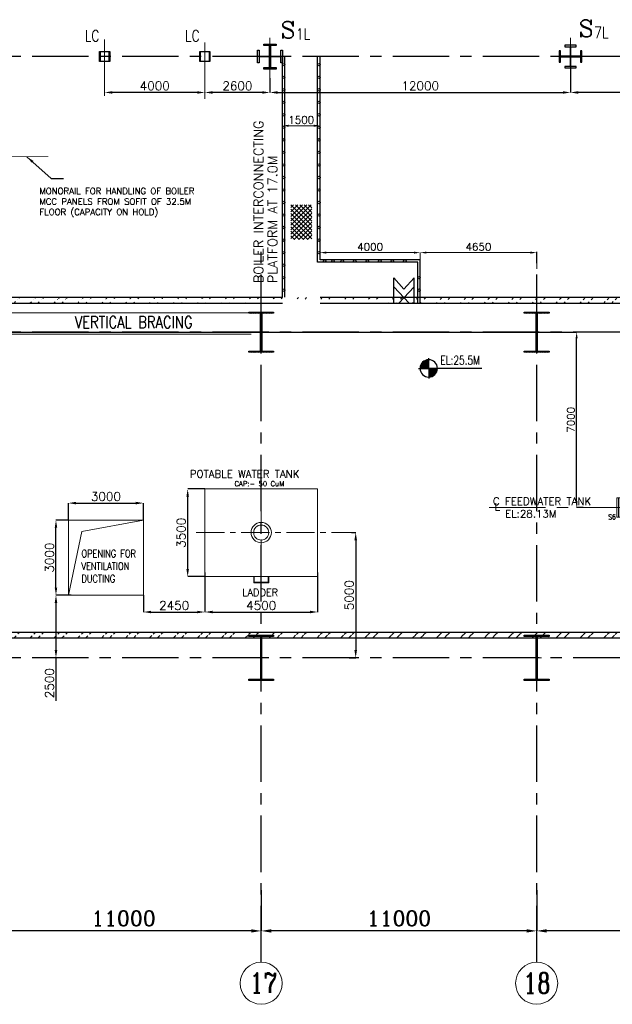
# Model space of a CAD drawing. Header units: inches. Extents: x 0 to 1544102, y -487208 to 23144100.
# Tile 54 of 256: x 196453 to 220115, y -206411 to -167109. Entities that reach past the tile are written whole.
import ezdxf

# ---------------------------------------------------------------- set-up
doc = ezdxf.new("R2010")
doc.units = ezdxf.units.IN
doc.header["$LTSCALE"] = 1800
doc.header["$MEASUREMENT"] = 0
for name, pattern in [('CENTER', [2, 1.25, -0.25, 0.25, -0.25]), ('DASHED', [0.75, 0.5, -0.25]), ('HIDDEN', [0.375, 0.25, -0.125]), ('HIDDEN2', [0.1875, 0.125, -0.0625])]:
    doc.linetypes.add(name, pattern=pattern)
doc.layers.get('0').update_dxf_attribs({"color": 253, "lineweight": 9})
for name, color, linetype in [('1_01_STEEL_TIER1', 7, 'Continuous'), ('BRACING', 1, 'HIDDEN'), ('COL', 1, 'Continuous'), ('GRID', 251, 'CENTER'), ('STEEL', 231, 'Continuous'), ('TEXT', 3, 'Continuous'), ('WALL', 6, 'Continuous')]:
    doc.layers.add(name, color=color, linetype=linetype)
for name, color, linetype, lineweight in [('CEN', 2, 'CENTER', 15), ('DIM', 4, 'Continuous', 18), ('EQUIP', 8, 'HIDDEN', 9)]:
    doc.layers.add(name, color=color, linetype=linetype, lineweight=lineweight)
doc.styles.add('C4', font='COMPLEX', dxfattribs={"width": 0.75, "height": 625})
doc.styles.add('COMPLEX', font='complex')
doc.styles.add('ROMANC', font='ROMANC.SHX')
doc.styles.add('ROMANS', font='romans.shx')
doc.styles.add('S3', font='simplex.shx', dxfattribs={"width": 0.75, "height": 320})
doc.styles.add('SIMPLEX', font='SIMPLEX.SHX')
doc.styles.get("Standard").update_dxf_attribs({"font": 'arial.ttf'})
doc.dimstyles.new('K2', dxfattribs={"dimtxt": 600, "dimasz": 400, "dimexe": 200, "dimexo": 200, "dimgap": 200, "dimtad": 1, "dimdec": 0, "dimzin": 0, "dimdsep": 46, "dimtxsty": 'ROMANC', "dimcen": 0.09, "dimclrd": 256, "dimclrt": 4, "dimadec": 0, "dimazin": 0, "dimtfac": 1, "dimtdec": 0, "dimtofl": 0, "dimtmove": 1, "dimatfit": 3, "dimfxl": 0.18, "dimtolj": 1, "dimtzin": 0, "dimarcsym": 0})
doc.dimstyles.new('STANDARD1', dxfattribs={"dimtxt": 300, "dimasz": 250, "dimexe": 0, "dimexo": 0, "dimgap": 80, "dimtad": 1, "dimdec": 0, "dimzin": 0, "dimdsep": 46, "dimtxsty": 'ROMANS', "dimcen": 0, "dimclrd": 4, "dimclre": 4, "dimclrt": 7, "dimadec": 0, "dimazin": 0, "dimtfac": 0.09, "dimtdec": 0, "dimtix": 1, "dimtofl": 0, "dimtmove": 0, "dimatfit": 3, "dimfxl": 1, "dimtolj": 1, "dimtzin": 0, "dimarcsym": 0})
doc.dimstyles.new('USER175', dxfattribs={"dimscale": 175, "dimtxt": 2, "dimasz": 1.75, "dimexe": 0, "dimexo": 0, "dimgap": 0.5, "dimtad": 1, "dimdec": 0, "dimzin": 0, "dimdsep": 46, "dimtxsty": 'ROMANS', "dimcen": 0, "dimclrd": 4, "dimclre": 4, "dimclrt": 4, "dimadec": 0, "dimazin": 0, "dimtfac": 0.09, "dimtdec": 0, "dimtix": 1, "dimtofl": 0, "dimtmove": 0, "dimatfit": 3, "dimfxl": 1, "dimtolj": 1, "dimtzin": 0, "dimarcsym": 0})
pattern_1 = [(45, (-320647.8, -240592.44), (-477.2971, 477.2971), []), (45, (-320329.6, -240592.44), (-477.2971, 477.2971), [])]

# ---------------------------------------------------------------- blocks, each defined once
blk = doc.blocks.new('*D259')
at = {"layer": 'DIM', "color": 0, "lineweight": -2, "transparency": 16777216}
for p, q in [((217096, -201856), (217096, -203481)), ((228096, -203000), (228096, -203481))]:
    blk.add_line(p, q, dxfattribs=at)
at = {"layer": 'DIM', "lineweight": -2, "transparency": 16777216}
blk.add_line((227696, -203481), (217496, -203481), dxfattribs=at)
at = {"layer": 'DIM', "transparency": 16777216}
for points in [[(217496, -203415), (217496, -203548), (217096, -203481)], [(227696, -203415), (227696, -203548), (228096, -203481)]]:
    blk.add_solid(points, dxfattribs=at)
at = {"layer": 'DIM', "color": 4, "transparency": 16777216, "insert": (222596, -202981), "char_height": 600, "attachment_point": 5, "style": 'ROMANC'}
blk.add_mtext('\\A1;11000', dxfattribs=at)
blk = doc.blocks.new('*D260')
at = {"layer": 'DIM', "color": 0, "lineweight": -2, "transparency": 16777216}
for p, q in [((206096, -201856), (206096, -203481)), ((217096, -203000), (217096, -203481))]:
    blk.add_line(p, q, dxfattribs=at)
at = {"layer": 'DIM', "lineweight": -2, "transparency": 16777216}
blk.add_line((216696, -203481), (206496, -203481), dxfattribs=at)
at = {"layer": 'DIM', "transparency": 16777216}
for points in [[(206496, -203415), (206496, -203548), (206096, -203481)], [(216696, -203415), (216696, -203548), (217096, -203481)]]:
    blk.add_solid(points, dxfattribs=at)
at = {"layer": 'DIM', "color": 4, "transparency": 16777216, "insert": (211596, -202981), "char_height": 600, "attachment_point": 5, "style": 'ROMANC'}
blk.add_mtext('\\A1;11000', dxfattribs=at)
blk = doc.blocks.new('*D266')
at = {"layer": 'DIM', "color": 0, "lineweight": -2, "transparency": 16777216}
for p, q in [((195096, -201856), (195096, -203481)), ((206096, -203000), (206096, -203481))]:
    blk.add_line(p, q, dxfattribs=at)
at = {"layer": 'DIM', "lineweight": -2, "transparency": 16777216}
blk.add_line((205696, -203481), (195496, -203481), dxfattribs=at)
at = {"layer": 'DIM', "transparency": 16777216}
for points in [[(195496, -203415), (195496, -203548), (195096, -203481)], [(205696, -203415), (205696, -203548), (206096, -203481)]]:
    blk.add_solid(points, dxfattribs=at)
at = {"layer": 'DIM', "color": 4, "transparency": 16777216, "insert": (200596, -202981), "char_height": 600, "attachment_point": 5, "style": 'ROMANC'}
blk.add_mtext('\\A1;11000', dxfattribs=at)
blk = doc.blocks.new('C-ROW COLUMN')
at = {"layer": 'COL'}
h = blk.add_hatch(dxfattribs=at)
h.set_pattern_fill('ANSI31', color=256, scale=200, style=0)
h.set_pattern_definition([(45, (-1315.907, -6.545), (-17.6776695, 17.6776695), [])])
h.paths.add_polyline_path([(77950, 120865), (76960, 120865), (76960, 120820), (77950, 120820)])
h.paths.add_polyline_path([(77478, 120820), (77433, 120820), (77433, 119310), (77478, 119310)])
h.paths.add_polyline_path([(77950, 119310), (76960, 119310), (76960, 119265), (77950, 119265)])
at = {"layer": 'CEN'}
for p, q in [((77455, 119265), (77455, 120865)), ((77264, 120065), (77647, 120065))]:
    blk.add_line(p, q, dxfattribs=at)
at = {"layer": 'COL'}
for points in [[(76960, 120865), (77950, 120865), (77950, 120820), (76960, 120820)], [(77433, 120820), (77478, 120820), (77478, 119310), (77433, 119310)], [(76960, 119310), (77950, 119310), (77950, 119265), (76960, 119265)]]:
    blk.add_lwpolyline(points, close=True, dxfattribs=at)
blk = doc.blocks.new('B-ROW COLUMN')
at = {"layer": 'COL'}
h = blk.add_hatch(dxfattribs=at)
h.set_pattern_fill('ANSI31', color=256, scale=200, style=0)
h.set_pattern_definition([(45, (155648.048, 63141.767), (-17.67767, 17.67767), [])])
h.paths.add_polyline_path([(171095, 85178), (172085, 85178), (172085, 85128), (171095, 85128)])
h.paths.add_polyline_path([(171574, 86878), (171606, 86878), (171606, 85178), (171574, 85178)])
h.paths.add_polyline_path([(171095, 86928), (172085, 86928), (172085, 86878), (171095, 86878)])
blk.add_line((171590, 85128), (171590, 86928))
at = {"layer": 'CEN'}
for p, q in [((171590, 85128), (171590, 86928)), ((171399, 86028), (171782, 86028))]:
    blk.add_line(p, q, dxfattribs=at)
at = {"layer": 'COL'}
for points in [[(171095, 86928), (172085, 86928), (172085, 86878), (171095, 86878)], [(171574, 86878), (171606, 86878), (171606, 85178), (171574, 85178)], [(171095, 85178), (172085, 85178), (172085, 85128), (171095, 85128)]]:
    blk.add_lwpolyline(points, close=True, dxfattribs=at)
blk = doc.blocks.new('*D520')
at = {"layer": 'DIM', "color": 4, "lineweight": -2, "transparency": 16777216}
for p, q in [((164879, -179581), (218691, -179581)), ((218691, -186331), (218691, -179831)), ((218947, -186581), (218691, -186581))]:
    blk.add_line(p, q, dxfattribs=at)
at = {"layer": 'DIM', "color": 4, "transparency": 16777216}
for points in [[(218649, -179831), (218732, -179831), (218691, -179581)], [(218649, -186331), (218732, -186331), (218691, -186581)]]:
    blk.add_solid(points, dxfattribs=at)
at = {"layer": 'DIM', "color": 7, "transparency": 16777216, "insert": (218461, -183081), "char_height": 300, "attachment_point": 5, "rotation": 90, "style": 'ROMANS'}
blk.add_mtext('\\A1;7000', dxfattribs=at)
blk = doc.blocks.new('*X15')
at = {"color": 0}
for p, q in [((36102, 29300), (36330, 29300)), ((36115, 29325), (36330, 29325)), ((36132, 29350), (36330, 29350)), ((36154, 29375), (36330, 29375)), ((36183, 29400), (36330, 29400)), ((36226, 29425), (36330, 29425)), ((36080, 29200), (36330, 29200)), ((36081, 29225), (36330, 29225)), ((36085, 29250), (36330, 29250)), ((36092, 29275), (36330, 29275))]:
    blk.add_line(p, q, dxfattribs=at)
blk = doc.blocks.new('LL')
for p, q in [((-711, 0), (-711, 423)), ((-1136, 0), (-711, 0)), ((1493, 0), (-711, 0)), ((-711, 0), (-711, -418))]:
    blk.add_line(p, q)
for start, end in [(90, 180), (180, 270), (0, 90), (270, 0)]:
    blk.add_arc((-711, 0), 360, start, end)
at = {"xscale": 1.439999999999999, "yscale": 1.439999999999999, "zscale": 1.439999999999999}
blk.add_blockref('*X15', (-53026, -42044), dxfattribs=at)
at = {"xscale": 1.439999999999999, "yscale": 1.439999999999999, "zscale": 1.439999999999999, "rotation": 180}
blk.add_blockref('*X15', (51604, 42044), dxfattribs=at)
at = {"flags": 4}
blk.add_attdef('LEVEL', (-222, 154), '', height=432, dxfattribs=at)
blk = doc.blocks.new('*D363')
at = {"layer": 'DIM', "color": 4, "lineweight": -2, "transparency": 16777216}
blk.add_line((206140, -170014), (204152, -170014), dxfattribs=at)
at = {"layer": 'DIM', "color": 4, "transparency": 16777216}
for points in [[(204152, -169963), (204152, -170065), (203846, -170014)], [(206140, -169963), (206140, -170065), (206446, -170014)]]:
    blk.add_solid(points, dxfattribs=at)
at = {"layer": 'DIM', "color": 4, "transparency": 16777216, "insert": (205146, -169752), "char_height": 350, "attachment_point": 5, "style": 'ROMANS'}
blk.add_mtext('\\A1;2600', dxfattribs=at)
blk = doc.blocks.new('*D364')
at = {"layer": 'DIM', "color": 4, "lineweight": -2, "transparency": 16777216}
blk.add_line((203540, -170014), (200152, -170014), dxfattribs=at)
at = {"layer": 'DIM', "color": 4, "transparency": 16777216}
for points in [[(200152, -169963), (200152, -170065), (199846, -170014)], [(203540, -169963), (203540, -170065), (203846, -170014)]]:
    blk.add_solid(points, dxfattribs=at)
at = {"layer": 'DIM', "color": 4, "transparency": 16777216, "insert": (201846, -169752), "char_height": 350, "attachment_point": 5, "style": 'ROMANS'}
blk.add_mtext('\\A1;4000', dxfattribs=at)
blk = doc.blocks.new('*D366')
at = {"layer": 'DIM', "color": 4, "lineweight": -2, "transparency": 16777216}
for p, q in [((218446, -168496), (218446, -170014)), ((228246, -169264), (228246, -170014)), ((227940, -170014), (218752, -170014))]:
    blk.add_line(p, q, dxfattribs=at)
at = {"layer": 'DIM', "color": 4, "transparency": 16777216}
for points in [[(218752, -169963), (218752, -170065), (218446, -170014)], [(227940, -169963), (227940, -170065), (228246, -170014)]]:
    blk.add_solid(points, dxfattribs=at)
at = {"layer": 'DIM', "color": 4, "transparency": 16777216, "insert": (223346, -169752), "char_height": 350, "attachment_point": 5, "style": 'ROMANS'}
blk.add_mtext('\\A1;9800', dxfattribs=at)
blk = doc.blocks.new('*D367')
at = {"layer": 'DIM', "color": 4, "lineweight": -2, "transparency": 16777216}
for p, q in [((218446, -168496), (218446, -170014)), ((206446, -169437), (206446, -170014)), ((206752, -170014), (218140, -170014))]:
    blk.add_line(p, q, dxfattribs=at)
at = {"layer": 'DIM', "color": 4, "transparency": 16777216}
for points in [[(206752, -169963), (206752, -170065), (206446, -170014)], [(218140, -169963), (218140, -170065), (218446, -170014)]]:
    blk.add_solid(points, dxfattribs=at)
at = {"layer": 'DIM', "color": 4, "transparency": 16777216, "insert": (212446, -169752), "char_height": 350, "attachment_point": 5, "style": 'ROMANS'}
blk.add_mtext('\\A1;12000', dxfattribs=at)
blk = doc.blocks.new('*D27')
at = {"layer": 'DIM', "color": 4, "lineweight": -2, "transparency": 16777216}
for p, q in [((-1100, 6979), (-1100, 7079)), ((150, 7079), (-850, 7079)), ((400, 6979), (400, 7079))]:
    blk.add_line(p, q, dxfattribs=at)
at = {"layer": 'DIM', "color": 4, "transparency": 16777216}
for points in [[(-850, 7121), (-850, 7037), (-1100, 7079)], [(150, 7121), (150, 7037), (400, 7079)]]:
    blk.add_solid(points, dxfattribs=at)
at = {"layer": 'DIM', "color": 4, "transparency": 16777216, "insert": (-350, 7309), "char_height": 300, "attachment_point": 5, "style": 'ROMANS'}
blk.add_mtext('\\A1;1500', dxfattribs=at)
blk = doc.blocks.new('*D28')
at = {"layer": 'DIM', "color": 4, "lineweight": -2, "transparency": 16777216}
for p, q in [((400, 1828), (400, 2014)), ((650, 2014), (4150, 2014)), ((4400, 1730), (4400, 2014))]:
    blk.add_line(p, q, dxfattribs=at)
at = {"layer": 'DIM', "color": 4, "transparency": 16777216}
for points in [[(650, 2056), (650, 1973), (400, 2014)], [(4150, 2056), (4150, 1973), (4400, 2014)]]:
    blk.add_solid(points, dxfattribs=at)
at = {"layer": 'DIM', "color": 4, "transparency": 16777216, "insert": (2400, 2244), "char_height": 300, "attachment_point": 5, "style": 'ROMANS'}
blk.add_mtext('\\A1;4000', dxfattribs=at)
blk = doc.blocks.new('*D26')
at = {"layer": 'DIM', "color": 4, "lineweight": -2, "transparency": 16777216}
for p, q in [((4400, 1330), (4400, 2014)), ((4650, 2014), (8800, 2014)), ((9050, 1365), (9050, 2014))]:
    blk.add_line(p, q, dxfattribs=at)
at = {"layer": 'DIM', "color": 4, "transparency": 16777216}
for points in [[(4650, 2056), (4650, 1973), (4400, 2014)], [(8800, 2056), (8800, 1973), (9050, 2014)]]:
    blk.add_solid(points, dxfattribs=at)
at = {"layer": 'DIM', "color": 4, "transparency": 16777216, "insert": (6725, 2244), "char_height": 300, "attachment_point": 5, "style": 'ROMANS'}
blk.add_mtext('\\A1;4650', dxfattribs=at)
blk = doc.blocks.new('*D537')
at = {"layer": 'DIM', "color": 4, "lineweight": -2, "transparency": 16777216}
for p, q in [((209702, -187581), (209869, -187581)), ((209869, -187888), (209869, -192275)), ((209611, -192581), (209869, -192581))]:
    blk.add_line(p, q, dxfattribs=at)
at = {"layer": 'DIM', "color": 4, "transparency": 16777216}
for points in [[(209818, -187888), (209920, -187888), (209869, -187581)], [(209818, -192275), (209920, -192275), (209869, -192581)]]:
    blk.add_solid(points, dxfattribs=at)
at = {"layer": 'DIM', "color": 4, "transparency": 16777216, "insert": (209606, -190081), "char_height": 350, "attachment_point": 5, "rotation": 90, "style": 'ROMANS'}
blk.add_mtext('\\A1;5000', dxfattribs=at)
blk = doc.blocks.new('*D538')
at = {"layer": 'DIM', "color": 4, "lineweight": -2, "transparency": 16777216}
for p, q in [((203846, -185841), (203161, -185841)), ((203161, -189035), (203161, -186148)), ((203846, -189341), (203161, -189341))]:
    blk.add_line(p, q, dxfattribs=at)
at = {"layer": 'DIM', "color": 4, "transparency": 16777216}
for points in [[(203109, -186148), (203212, -186148), (203161, -185841)], [(203109, -189035), (203212, -189035), (203161, -189341)]]:
    blk.add_solid(points, dxfattribs=at)
at = {"layer": 'DIM', "color": 4, "transparency": 16777216, "insert": (202898, -187591), "char_height": 350, "attachment_point": 5, "rotation": 90, "style": 'ROMANS'}
blk.add_mtext('\\A1;3500', dxfattribs=at)
blk = doc.blocks.new('*D539')
at = {"layer": 'DIM', "color": 4, "lineweight": -2, "transparency": 16777216}
for p, q in [((203846, -189177), (203846, -190752)), ((208346, -189177), (208346, -190752)), ((204152, -190752), (208040, -190752))]:
    blk.add_line(p, q, dxfattribs=at)
at = {"layer": 'DIM', "color": 4, "transparency": 16777216}
for points in [[(204152, -190701), (204152, -190803), (203846, -190752)], [(208040, -190701), (208040, -190803), (208346, -190752)]]:
    blk.add_solid(points, dxfattribs=at)
at = {"layer": 'DIM', "color": 4, "transparency": 16777216, "insert": (206096, -190489), "char_height": 350, "attachment_point": 5, "style": 'ROMANS'}
blk.add_mtext('\\A1;4500', dxfattribs=at)
blk = doc.blocks.new('*D544')
at = {"layer": 'DIM', "color": 4, "lineweight": -2, "transparency": 16777216}
for p, q in [((198396, -187081), (198396, -186405)), ((198702, -186405), (201090, -186405)), ((201396, -187081), (201396, -186405))]:
    blk.add_line(p, q, dxfattribs=at)
at = {"layer": 'DIM', "color": 4, "transparency": 16777216}
for points in [[(198702, -186354), (198702, -186456), (198396, -186405)], [(201090, -186354), (201090, -186456), (201396, -186405)]]:
    blk.add_solid(points, dxfattribs=at)
at = {"layer": 'DIM', "color": 4, "transparency": 16777216, "insert": (199896, -186143), "char_height": 350, "attachment_point": 5, "style": 'ROMANS'}
blk.add_mtext('\\A1;3000', dxfattribs=at)
blk = doc.blocks.new('*D545')
at = {"layer": 'DIM', "color": 4, "lineweight": -2, "transparency": 16777216}
for p, q in [((198396, -187081), (197902, -187081)), ((197902, -189775), (197902, -187387)), ((198396, -190081), (197902, -190081))]:
    blk.add_line(p, q, dxfattribs=at)
at = {"layer": 'DIM', "color": 4, "transparency": 16777216}
for points in [[(197851, -187387), (197953, -187387), (197902, -187081)], [(197851, -189775), (197953, -189775), (197902, -190081)]]:
    blk.add_solid(points, dxfattribs=at)
at = {"layer": 'DIM', "color": 4, "transparency": 16777216, "insert": (197639, -188581), "char_height": 350, "attachment_point": 5, "rotation": 90, "style": 'ROMANS'}
blk.add_mtext('\\A1;3000', dxfattribs=at)
blk = doc.blocks.new('*D546')
at = {"layer": 'DIM', "color": 4, "lineweight": -2, "transparency": 16777216}
for p, q in [((198505, -190081), (197902, -190081)), ((197902, -190387), (197902, -192275)), ((198468, -192581), (197902, -192581)), ((197902, -192581), (197902, -194296))]:
    blk.add_line(p, q, dxfattribs=at)
at = {"layer": 'DIM', "color": 4, "transparency": 16777216}
for points in [[(197851, -190387), (197953, -190387), (197902, -190081)], [(197851, -192275), (197953, -192275), (197902, -192581)]]:
    blk.add_solid(points, dxfattribs=at)
at = {"layer": 'DIM', "color": 4, "transparency": 16777216, "insert": (197639, -193592), "char_height": 350, "attachment_point": 5, "rotation": 90, "style": 'ROMANS'}
blk.add_mtext('\\A1;2500', dxfattribs=at)
blk = doc.blocks.new('*D40')
at = {"layer": 'DIM', "color": 4, "lineweight": -2, "transparency": 16777216}
for p, q in [((201396, -190081), (201396, -190752)), ((203846, -190090), (203846, -190752)), ((201702, -190752), (203540, -190752))]:
    blk.add_line(p, q, dxfattribs=at)
at = {"layer": 'DIM', "color": 4, "transparency": 16777216}
for points in [[(201702, -190701), (201702, -190803), (201396, -190752)], [(203540, -190701), (203540, -190803), (203846, -190752)]]:
    blk.add_solid(points, dxfattribs=at)
at = {"layer": 'DIM', "color": 4, "transparency": 16777216, "insert": (202621, -190489), "char_height": 350, "attachment_point": 5, "style": 'ROMANS'}
blk.add_mtext('\\A1;2450', dxfattribs=at)
blk = doc.blocks.new('DEAERATOR')
at = {"layer": 'WALL'}
h = blk.add_hatch(dxfattribs=at)
h.set_pattern_fill('ANSI31', color=8, scale=500, angle=180, style=0)
h.set_pattern_definition([(225, (-436743.775, -43527.626), (44.194174, -44.194174), [])])
h.paths.add_polyline_path([(-5735, 2643), (-6115, 2643), (-6115, 2293), (-5735, 2293)])
h.paths.add_polyline_path([(-5843, 2343), (-6007, 2343), (-6007, 2593), (-5843, 2593)], flags=16)
h = blk.add_hatch(dxfattribs=at)
h.set_pattern_fill('ANSI31', color=8, scale=500, angle=180, style=0)
h.set_pattern_definition([(225, (-431118.775, -43527.626), (44.194174, -44.194174), [])])
h.paths.add_polyline_path([(-110, 2643), (-490, 2643), (-490, 2293), (-110, 2293)])
h.paths.add_polyline_path([(-218, 2343), (-382, 2343), (-382, 2593), (-218, 2593)], flags=16)
h = blk.add_hatch(dxfattribs=at)
h.set_pattern_fill('ANSI31', color=8, scale=500, angle=180, style=0)
h.set_pattern_definition([(225, (-425653.775, -43527.626), (44.194174, -44.194174), [])])
h.paths.add_polyline_path([(5355, 2643), (4975, 2643), (4975, 2293), (5355, 2293)])
h.paths.add_polyline_path([(5247, 2343), (5083, 2343), (5083, 2593), (5247, 2593)], flags=16)
for p, q in [((3338, 1750), (3338, 1532)), ((3662, 1750), (3338, 1750)), ((3500, 1854), (3500, 1329)), ((3662, 1750), (3662, 1532))]:
    blk.add_line(p, q)
for centre, radius in [((-16500, 0), 136), ((-16500, 0), 124), ((-16100, 0), 121), ((-16100, 0), 84), ((-15100, 0), 136), ((-15100, 0), 124), ((-14300, 0), 136), ((-14300, 0), 124), ((-13500, 0), 121), ((-13500, 0), 84), ((-12500, 0), 121), ((-12500, 0), 84), ((-4900, 0), 121), ((-4900, 0), 84), ((-1500, 0), 203), ((-1500, 0), 189), ((1500, 0), 203), ((1500, 0), 189), ((4900, 0), 121), ((4900, 0), 84), ((12500, 0), 121), ((12500, 0), 84), ((13500, 0), 121), ((13500, 0), 84), ((15000, 0), 136), ((15000, 0), 124), ((15500, 0), 121), ((15500, 0), 84)]:
    blk.add_circle(centre, radius)
at = {"linetype": 'HIDDEN2'}
for centre, radius in [((-16200, 0), 280), ((-16200, 0), 266), ((-11550, 0), 280), ((-11550, 0), 266), ((1050, 0), 280), ((1050, 0), 266)]:
    blk.add_circle(centre, radius, dxfattribs=at)
at = {"linetype": 'HIDDEN2', "ltscale": 0.5}
for radius in [162, 149]:
    blk.add_circle((-3700, 0), radius, dxfattribs=at)
at = {"layer": 'CEN'}
for p, q in [((0, 2558), (0, -2511)), ((5693, 820), (6298, 820)), ((18482, 500), (17496, 500)), ((-23396, 0), (18548, 0)), ((18130, -500), (17629, -500)), ((5693, -820), (6298, -820))]:
    blk.add_line(p, q, dxfattribs=at)
at = {"layer": 'COL', "linetype": 'DASHED'}
for p, q in [((-7257, 3981), (-7257, 3531)), ((-6007, 3981), (-6007, 3531)), ((-7497, 3756), (-7017, 3756)), ((-6247, 3756), (-5767, 3756)), ((-7497, 2468), (-7017, 2468)), ((-7257, 2693), (-7257, 2243)), ((-7497, -2336), (-7017, -2336)), ((-7257, -2111), (-7257, -2561))]:
    blk.add_line(p, q, dxfattribs=at)
at = {"layer": 'COL'}
for p, q in [((-10400, -2400), (-10600, -2600)), ((-10600, -2400), (-10400, -2600)), ((100, -2400), (-100, -2600)), ((-100, -2400), (100, -2600))]:
    blk.add_line(p, q, dxfattribs=at)
at = {"layer": 'COL', "linetype": 'DASHED'}
for points in [[(-7067, 3581), (-7447, 3581), (-7447, 3931), (-7067, 3931)], [(-5817, 3581), (-6197, 3581), (-6197, 3931), (-5817, 3931)], [(-7175, 3631), (-7339, 3631), (-7339, 3881), (-7175, 3881)], [(-5925, 3631), (-6089, 3631), (-6089, 3881), (-5925, 3881)], [(-3462, 3641), (-3692, 3641), (-3692, 3871), (-3462, 3871)], [(-2587, 3641), (-2817, 3641), (-2817, 3871), (-2587, 3871)], [(835, 3641), (605, 3641), (605, 3871), (835, 3871)], [(-7067, 2293), (-7447, 2293), (-7447, 2643), (-7067, 2643)], [(-7175, 2343), (-7339, 2343), (-7339, 2593), (-7175, 2593)], [(-5735, 2293), (-6115, 2293), (-6115, 2643), (-5735, 2643)], [(-5843, 2343), (-6007, 2343), (-6007, 2593), (-5843, 2593)], [(-3462, 2441), (-3692, 2441), (-3692, 2671), (-3462, 2671)], [(-2587, 2441), (-2817, 2441), (-2817, 2671), (-2587, 2671)], [(-110, 2293), (-490, 2293), (-490, 2643), (-110, 2643)], [(-218, 2343), (-382, 2343), (-382, 2593), (-218, 2593)], [(835, 2441), (605, 2441), (605, 2671), (835, 2671)], [(5355, 2293), (4975, 2293), (4975, 2643), (5355, 2643)], [(5247, 2343), (5083, 2343), (5083, 2593), (5247, 2593)], [(-7067, -2511), (-7447, -2511), (-7447, -2161), (-7067, -2161)], [(-7175, -2461), (-7339, -2461), (-7339, -2211), (-7175, -2211)]]:
    blk.add_lwpolyline(points, close=True, dxfattribs=at)
at = {"layer": 'COL', "const_width": 10}
for points in [[(-10600, -2600), (-10400, -2600), (-10400, -2400), (-10600, -2400)], [(-100, -2600), (100, -2600), (100, -2400), (-100, -2400)]]:
    blk.add_lwpolyline(points, close=True, dxfattribs=at)
at = {"layer": 'EQUIP'}
for p, q in [((-15634, 2400), (-15366, 2400)), ((15866, 2400), (16134, 2400)), ((-16895, 2028), (16895, 2028)), ((-16895, 2028), (-16895, -2028)), ((-15530, 0), (-15530, 2322)), ((-15470, 0), (-15470, 2322)), ((15970, 0), (15970, 2322)), ((16030, 0), (16030, 2322)), ((16895, 2028), (16895, -2028)), ((-5165, 1532), (5165, 1532)), ((-5165, -1532), (-5165, 1532)), ((5165, -1532), (5165, 1532)), ((5165, -1532), (5165, 1532)), ((5753, 982), (6150, 982)), ((6150, 982), (6150, 658)), ((5857, 658), (6150, 658)), ((5892, 482), (6265, 482)), ((6265, 482), (6265, -482)), ((17896, -322), (18045, -322)), ((18045, -322), (18045, -678)), ((5857, -658), (6150, -658)), ((5892, -482), (6265, -482)), ((6150, -658), (6150, -982)), ((17851, -678), (18045, -678)), ((5753, -982), (6150, -982)), ((-5165, -1532), (5165, -1532)), ((-16895, -2028), (16895, -2028))]:
    blk.add_line(p, q, dxfattribs=at)
at = {"layer": 'EQUIP', "linetype": 'DASHED'}
for p, q in [((18166, 888), (18166, 112)), ((18166, 888), (18230, 888)), ((18230, 888), (18230, 112)), ((18294, 888), (18230, 888)), ((18294, 888), (18294, 112)), ((17836, 754), (18166, 754)), ((-18294, 388), (-18294, -388)), ((-18294, 388), (-18230, 388)), ((-18230, 388), (-18230, -388)), ((-18166, 388), (-18230, 388)), ((-18166, 388), (-18166, -388)), ((-17898, 254), (-18166, 254)), ((-6369, 388), (-6369, -388)), ((-6369, 388), (-6305, 388)), ((-6305, 388), (-6305, -388)), ((-6241, 388), (-6305, 388)), ((-6241, 388), (-6241, -388)), ((-5920, 254), (-6241, 254)), ((17898, 246), (18166, 246)), ((18230, 112), (18166, 112)), ((18230, 112), (18294, 112)), ((-18230, -388), (-18294, -388)), ((-18230, -388), (-18166, -388)), ((-17898, -254), (-18166, -254)), ((-6305, -388), (-6369, -388)), ((-6305, -388), (-6241, -388)), ((-5920, -254), (-6241, -254))]:
    blk.add_line(p, q, dxfattribs=at)
at = {"layer": 'EQUIP'}
for centre, radius in [((-15500, 2400), 84), ((16000, 2400), 84), ((-15500, 0), 30), ((16000, 0), 30)]:
    blk.add_circle(centre, radius, dxfattribs=at)
for centre, major_axis in [((-16895, 0), (0, -2028)), ((5165, 0), (0, 1532))]:
    blk.add_ellipse(centre, major_axis=major_axis, ratio=0.5, start_param=3.141593, end_param=6.283185, dxfattribs=at)
at = {"layer": 'EQUIP', "extrusion": (0, 0, -1)}
for centre, major_axis in [((16895, 0), (0, -2028)), ((-5165, 0), (0, 1532))]:
    blk.add_ellipse(centre, major_axis=major_axis, ratio=0.5, start_param=3.141593, end_param=6.283185, dxfattribs=at)
at = {"layer": 'STEEL'}
for p, q in [((-5757, 2556), (-5757, 3756)), ((-5507, 2556), (-5507, 3756)), ((-5257, 2556), (-5257, 3756)), ((-5007, 2556), (-5007, 3756)), ((-4757, 2556), (-4757, 3756)), ((-4507, 2556), (-4507, 3756)), ((-4257, 2556), (-4257, 3756)), ((-4007, 2556), (-4007, 3756)), ((-3757, 2556), (-3757, 3756)), ((-3577, 2671), (-3577, 3756)), ((-2702, 2671), (-2702, 3756)), ((-2452, 2556), (-2452, 3756)), ((-2202, 2556), (-2202, 3756)), ((-1952, 2556), (-1952, 3756)), ((-1702, 2556), (-1702, 3756)), ((-1452, 2556), (-1452, 3756)), ((-1202, 2556), (-1202, 3756)), ((-952, 2556), (-952, 3756)), ((-702, 2556), (-702, 3756)), ((-452, 2556), (-452, 3756)), ((-202, 2556), (-202, 3756)), ((48, 2556), (48, 3756)), ((298, 2556), (298, 3756)), ((548, 2556), (548, 3756)), ((720, 2556), (720, 3756)), ((-10600, -4720), (-10600, -2500)), ((-10500, -2500), (-10600, -2500)), ((0, -2500), (100, -2500)), ((100, -4720), (100, -2500))]:
    blk.add_line(p, q, dxfattribs=at)
at = {"layer": 'STEEL', "const_width": 25}
for points in [[(-6007, -2336), (-7257, -2336), (-7257, 3756), (-6007, 3756)], [(0, -5100), (-10500, -5100), (-10500, -2500), (0, -2500)]]:
    blk.add_lwpolyline(points, close=True, dxfattribs=at)
at = {"layer": 'STEEL'}
for points, const_width in [([(720, 3756), (-6007, 3756)], 25), ([(-7257, 2556), (720, 2556)], 25), ([(-5925, 2468), (-5925, 1018), (5165, 1018), (5165, 2468), (-7257, 2468)], 25), ([(-4295, 2468), (-4295, 1018)], 50), ([(-2785, 2468), (-2785, 1018)], 50)]:
    blk.add_lwpolyline(points, dxfattribs=dict(at, const_width=const_width))
blk.add_lwpolyline([(-6764, -2336), (-6108, -2336), (-6108, -2467), (-6764, -2467)], close=True, dxfattribs=at)
at = {"layer": 'STEEL', "const_width": 50}
for points in [[(-10575, -2768, 1), (-10525, -2768, 1)], [(75, -2768, -1), (25, -2768, -1)], [(-10575, -3268, 1), (-10525, -3268, 1)], [(75, -3268, -1), (25, -3268, -1)], [(-10575, -3768, 1), (-10525, -3768, 1)], [(75, -3768, -1), (25, -3768, -1)], [(-10575, -4268, 1), (-10525, -4268, 1)], [(75, -4268, -1), (25, -4268, -1)]]:
    blk.add_lwpolyline(points, format="xyb", close=True, dxfattribs=at)
at = {"layer": 'TEXT'}
for s, style, p in [('C FEEDWATER TANK ', 'COMPLEX', (-23244, 100)), ('L', 'COMPLEX', (-23181, -125)), ('EL:28.13M', 'SIMPLEX', (-22762, -400)), ('LADDER', 'SIMPLEX', (-8966, -3008))]:
    blk.add_text(s, height=300, dxfattribs=dict(at, style=style)).set_placement(p)
for s, height, style, width, p in [('C DEAERATOR ', 300, 'COMPLEX', 0.8, (1709, 100)), ('L', 300, 'COMPLEX', 0.8, (1762, -125)), ('S6', 200, 'ROMANS', 0.75, (-18642, -479)), ('EL:32.23M', 300, 'SIMPLEX', 0.8, (2268, -400)), ('H5', 200, 'ROMANS', 0.75, (-6537, -668))]:
    blk.add_text(s, height=height, dxfattribs=dict(at, style=style, width=width)).set_placement(p)
at = {"layer": 'DIM'}
blk.add_leader([(-6436, -2467), (-6899, -2954), (-7261, -2954)], dimstyle='STANDARD1', dxfattribs=at)
blk = doc.blocks.new('BOILER INTERCONNECTING PLATFORM')
at = {"layer": 'STEEL'}
h = blk.add_hatch(dxfattribs=at)
h.set_pattern_fill('ANSI37', color=256, scale=1000, style=0)
h.set_pattern_definition([(45, (-56593.15, -116391.05), (-88.38835, 88.38835), []), (135, (-56593.15, -116391.05), (-88.38835, -88.38835), [])])
h.paths.add_polyline_path([(-767.8, 3921.9), (67.8, 3921.9), (67.8, 2538.1), (-767.8, 2538.1)])
for p, q in [((-1100, 230), (-1100, 9840)), ((-1000, 230), (-1000, 9840)), ((300, 1630), (300, 9840)), ((400, 1730), (400, 9840)), ((4300, 1630), (300, 1630)), ((4400, 1730), (400, 1730)), ((4300, 0), (4300, 1630)), ((4400, 0), (4400, 1730)), ((3340, 117.5), (3340, 1002.5)), ((3340, 1002.5), (3750, 555.6)), ((4160, 1002.5), (3750, 555.6)), ((4160, 117.5), (4160, 1002.5)), ((3340, 2.5), (3340, 655.2)), ((3340, 655.2), (3955, 2.5)), ((4160, 655.2), (3545, 2.5)), ((4160, 2.5), (4160, 655.2))]:
    blk.add_line(p, q, dxfattribs=at)
for centre in [(-1049.8, 9514.3), (350.2, 9514.3), (350.2, 9514.3), (-1049.8, 9014.3), (350.2, 9014.3), (-1050, 8514.3), (350, 8514.3), (-1050, 8014.3), (350, 8014.3), (-1050, 7514.3), (350, 7514.3), (-1050, 7014.3), (350, 7014.3), (-1050, 6514.3), (350, 6514.3), (-1050, 6014.3), (350, 6014.3), (-1050, 5514.3), (350, 5514.3), (-1050, 5014.3), (350, 5014.3), (-1050, 4514.3), (350, 4514.3), (-1050, 4014.3), (350, 4014.3), (-1050, 3514.3), (350, 3514.3), (-1050, 3014.3), (350, 3014.3), (-1050, 2514.3), (350, 2514.3), (350, 2514.3), (-1050, 2014.3), (350, 2014.3), (585.7, 1680), (916.1, 1680), (1285.7, 1680), (1785.7, 1680), (2285.7, 1680), (2785.7, 1680), (3285.7, 1680), (3785.7, 1680), (-1050, 1514.3), (-1050, 1014.3), (4350, 1014.3), (-1050, 514.3), (4350, 514.3)]:
    blk.add_circle(centre, 50, dxfattribs=at)
at = {"layer": 'TEXT', "color": 3, "char_height": 375, "attachment_point": 4, "rotation": 90, "style": 'ROMANS'}
for s, insert in [('BOILER INTERCONNECTING', (-2057.4, 793)), ('PLATFORM AT 17.0M', (-1499.6, 793))]:
    blk.add_mtext(s, dxfattribs=dict(at, insert=insert))
at = {"layer": 'DIM'}
for base, p1, p2, picture, middle in [((-1100, 7079.1), (400, 6979.1), (-1100, 6979.1), '*D27', (-350, 7309.1)), ((4400, 2014.3), (400, 1828.4), (4400, 1730), '*D28', (2400, 2244.3)), ((9050, 2014.3), (4400, 1330), (9050, 1365), '*D26', (6725, 2244.3))]:
    dim = blk.add_linear_dim(base=base, p1=p1, p2=p2, dimstyle='STANDARD1', dxfattribs=at)
    dim.commit()
    dim.dimension.update_dxf_attribs({"geometry": picture, "text_midpoint": middle})

msp = doc.modelspace()

# ---------------------------------------------------------------- hatches: boundary and pattern name
h = msp.add_hatch()
h.set_pattern_fill('ANSI32', color=256, scale=1800, style=0)
h.set_pattern_definition(pattern_1)
edge = h.paths.add_edge_path()
edge.add_line((181169.57, -178191.1), (206945.97, -178191.1))
edge.add_line((181169.57, -178421.1), (206945.97, -178421.1))
edge.add_line((164695.97, -178191.1), (179169.57, -178191.1))
edge.add_line((164695.97, -178421.1), (179169.57, -178421.1))
edge.add_line((208445.97, -178191.1), (254145.97, -178191.1))
edge.add_line((208445.97, -178421.1), (254145.97, -178421.1))
edge.add_line((255255.97, -178191.1), (272835.97, -178191.1))
edge.add_line((255255.97, -178421.1), (272605.97, -178421.1))
edge.add_line((272835.97, -184617.97), (272835.97, -178191.1))
edge.add_line((272605.97, -184594.56), (272605.97, -178421.1))
h = msp.add_hatch()
h.set_pattern_fill('ANSI32', color=256, scale=1800, style=0)
h.set_pattern_definition(pattern_1)
edge = h.paths.add_edge_path()
edge.add_line((157279.99, -191551.1), (272605.97, -191551.1))
edge.add_line((157495.97, -191781.1), (272835.97, -191781.1))

# ---------------------------------------------------------------- linework, layer by layer
at = {"color": 1}
for p, q in [((208345.97, -185841.42), (203845.97, -185841.42)), ((203845.97, -185841.42), (203845.97, -189341.42)), ((208345.97, -185841.42), (208345.97, -189341.42)), ((208345.97, -189341.42), (203845.97, -189341.42))]:
    msp.add_line(p, q, dxfattribs=at)
for p, q in [((198933.99, -187532.16), (201395.76, -187081.1)), ((198395.76, -190081.1), (198933.99, -187532.16)), ((205795.97, -189341.42), (205795.97, -189591.42)), ((205820.97, -189341.42), (205820.97, -189566.42)), ((206370.97, -189341.42), (206370.97, -189566.42)), ((206395.97, -189341.42), (206395.97, -189591.42)), ((205795.97, -189591.42), (206395.97, -189591.42)), ((205820.97, -189566.42), (206370.97, -189566.42))]:
    msp.add_line(p, q)
msp.add_lwpolyline([(198395.76, -187081.1), (201395.76, -187081.1), (201395.76, -190081.1), (198395.76, -190081.1)], close=True)
for centre, radius in [((206095.97, -187581.42), 406), ((206095.97, -187581.42), 300), ((206095.97, -205571.03), 840.34), ((206095.97, -205571.03), 840.34), ((217095.97, -205571.03), 840.34), ((217095.97, -205571.03), 840.34)]:
    msp.add_circle(centre, radius)
at = {"layer": '1_01_STEEL_TIER1', "color": 1}
for p, q in [((199645.96, -168381.09), (200045.96, -168381.09)), ((199645.96, -168781.1), (199645.96, -168381.09)), ((200029.96, -168397.1), (199661.96, -168397.1)), ((199661.96, -168397.1), (199661.96, -168765.09)), ((200029.96, -168765.09), (200029.96, -168397.1)), ((200045.96, -168381.09), (200045.96, -168781.1)), ((203645.96, -168381.09), (204045.96, -168381.09)), ((203645.96, -168781.1), (203645.96, -168381.09)), ((204029.96, -168397.1), (203661.96, -168397.1)), ((203661.96, -168397.1), (203661.96, -168765.09)), ((204029.96, -168765.09), (204029.96, -168397.1)), ((204045.96, -168381.09), (204045.96, -168781.1)), ((200045.96, -168781.1), (199645.96, -168781.1)), ((199661.96, -168765.09), (200029.96, -168765.09)), ((204045.96, -168781.1), (203645.96, -168781.1)), ((203661.96, -168765.09), (204029.96, -168765.09))]:
    msp.add_line(p, q, dxfattribs=at)
msp.add_lwpolyline([(205945.97, -168831.46), (205945.97, -168331.46), (206008.97, -168331.46), (206008.97, -168565.46), (206429.97, -168565.46), (206429.97, -168144.46), (206195.97, -168144.46), (206195.97, -168081.46), (206695.97, -168081.46), (206695.97, -168144.46), (206461.97, -168144.46), (206461.97, -168565.46), (206882.97, -168565.46), (206882.97, -168331.46), (206945.97, -168331.46), (206945.97, -168831.46), (206882.97, -168831.46), (206882.97, -168597.46), (206461.97, -168597.46), (206461.97, -169018.46), (206695.97, -169018.46), (206695.97, -169081.46), (206195.97, -169081.46), (206195.97, -169018.46), (206429.97, -169018.46), (206429.97, -168597.46), (206008.97, -168597.46), (206008.97, -168831.46), (205945.97, -168831.46)], dxfattribs=at)
msp.add_lwpolyline([(218670.97, -168975.11), (218458.47, -168975.11), (218458.47, -168593.61), (218839.97, -168593.61), (218839.97, -168806.11), (218895.97, -168806.11), (218895.97, -168356.11), (218839.97, -168356.11), (218839.97, -168568.61), (218458.47, -168568.61), (218458.47, -168187.11), (218670.97, -168187.11), (218670.97, -168131.11), (218220.97, -168131.11), (218220.97, -168187.11), (218433.47, -168187.11), (218433.47, -168568.61), (218051.97, -168568.61), (218051.97, -168356.11), (217995.97, -168356.11), (217995.97, -168806.11), (218051.97, -168806.11), (218051.97, -168593.61), (218433.47, -168593.61), (218433.47, -168975.11), (218220.97, -168975.11), (218220.97, -169031.11), (218670.97, -169031.11)], close=True, dxfattribs=at)
at = {"layer": 'BRACING', "const_width": 40}
for points in [[(195495.97, -178803.6), (205695.97, -178803.6)], [(195495.97, -179658.6), (205695.97, -179658.6)]]:
    msp.add_lwpolyline(points, dxfattribs=at)
at = {"layer": 'CEN'}
for p, q in [((199845.97, -170148), (199845.97, -167831.1)), ((203845.97, -170270.83), (203845.97, -167831.1)), ((206445.97, -169595.27), (206445.97, -167831.1)), ((218445.97, -169331.1), (218445.97, -167831.1))]:
    msp.add_line(p, q, dxfattribs=at)
at = {"layer": 'CEN', "ltscale": 0.5}
for p, q in [((206095.97, -189433.92), (206095.97, -185728.92)), ((203500.92, -187581.42), (209701.84, -187581.42))]:
    msp.add_line(p, q, dxfattribs=at)
at = {"layer": 'GRID'}
for p, q in [((278395.97, -168581.1), (19295.97, -168581.1)), ((206095.97, -204730.69), (206095.97, -176081.1)), ((217095.97, -204730.69), (217095.97, -176081.1)), ((278395.97, -179581.1), (19295.97, -179581.1)), ((278395.97, -192581.1), (19295.97, -192581.1))]:
    msp.add_line(p, q, dxfattribs=at)
at = {"layer": 'STEEL', "const_width": 30}
msp.add_lwpolyline([(193095.97, -172581.1), (197595.97, -172581.1)], dxfattribs=at)
at = {"layer": 'WALL'}
for p, q in [((181169.57, -178191.1), (206945.97, -178191.1)), ((181169.57, -178421.1), (206945.97, -178421.1)), ((208445.97, -178191.1), (254145.97, -178191.1)), ((208445.97, -178421.1), (254145.97, -178421.1)), ((157279.99, -191551.1), (272605.97, -191551.1)), ((157495.97, -191781.1), (272835.97, -191781.1))]:
    msp.add_line(p, q, dxfattribs=at)

# ---------------------------------------------------------------- block references
for name, p in [('BOILER INTERCONNECTING PLATFORM', (208045.97, -178421.1)), ('C-ROW COLUMN', (128640.53, -299646.24)), ('C-ROW COLUMN', (139640.53, -299646.24)), ('DEAERATOR', (238595.97, -186581.1)), ('B-ROW COLUMN', (34505.74, -278608.72)), ('B-ROW COLUMN', (45505.74, -278608.72))]:
    msp.add_blockref(name, p)
at = {"layer": 'TEXT'}
ref = msp.add_blockref('LL', (213467.44, -181026.49), dxfattribs=dict(at, xscale=0.96, yscale=0.96, zscale=0.96))
ref.add_attrib('LEVEL', 'EL:25.5M', (213254.58, -180878.48), dxfattribs={"layer": '0', "height": 350, "style": 'ROMANS', "width": 0.75, "flags": 4})

# ---------------------------------------------------------------- texts
at = {"layer": 'TEXT', "style": 'C4', "text_generation_flag": 6}
for p in [(206875.47, -167852.05), (218777.15, -167796.03)]:
    msp.add_text('S', height=675, rotation=180, dxfattribs=at).set_placement(p)
at = {"layer": 'TEXT', "width": 0.8}
for s, height, style, p in [('7L', 450, 'S3', (219389.17, -167848.58)), ('LC', 450, 'S3', (199053.17, -167976.26)), ('LC', 450, 'S3', (203053.17, -167976.26)), ('1L', 450, 'S3', (207487.49, -167904.6)), ('17', 800, 'ROMANC', (205634.02, -205950.36)), ('18', 800, 'ROMANC', (216557.33, -205961.57))]:
    msp.add_text(s, height=height, dxfattribs=dict(at, style=style)).set_placement(p)
at = {"layer": 'TEXT', "style": 'ROMANS'}
for s, height, p in [('POTABLE WATER TANK', 300, (203242.34, -185392.45)), ('CAP:- 50 CuM', 200, (205029.91, -185731.41)), ('LADDER', 285, (205344.21, -190114.62))]:
    msp.add_text(s, height=height, dxfattribs=at).set_placement(p)
at = {"layer": 'TEXT', "attachment_point": 1, "style": 'ROMANS'}
for s, insert, char_height, width in [('MONORAIL FOR HANDLING OF BOILER MCC PANELS FROM SOFIT OF 32.5M FLOOR (CAPACITY ON HOLD)', (197237.58, -173825.67), 250, 7325.8005), ('{\\W0.8;VERTICAL BRACING}', (198651.85, -178941.1), 480, 6467.9149), ('{\\W0.8;OPENING FOR VENTILATION DUCTING}', (198917.25, -188270.6), 300, 2515.419)]:
    msp.add_mtext(s, dxfattribs=dict(at, insert=insert, char_height=char_height, width=width))

# ---------------------------------------------------------------- dimensions: what is measured, and where the dimension line sits
at = {"layer": 'DIM'}
for base, p1, p2, picture, middle in [((218445.97, -170014.17), (206445.97, -169436.71), (218445.97, -168495.54), '*D367', (212445.97, -169751.67)), ((201395.76, -186405.44), (198395.76, -187081.1), (201395.76, -187081.1), '*D544', (199895.76, -186142.94)), ((208345.97, -190751.71), (203845.97, -189176.83), (208345.97, -189176.83), '*D539', (206095.97, -190489.21)), ((203845.97, -190751.71), (201395.76, -190081.1), (203845.97, -190090.48), '*D40', (202620.86, -190489.21))]:
    dim = msp.add_linear_dim(base=base, p1=p1, p2=p2, dimstyle='USER175', dxfattribs=at)
    dim.commit()
    dim.dimension.update_dxf_attribs({"geometry": picture, "text_midpoint": middle})
for base, p1, p2, angle, dimstyle, picture, middle in [((218445.97, -170014.17), (228245.97, -169264.16), (218445.97, -168495.54), 180, 'USER175', '*D366', (223345.97, -169751.67)), ((199845.96, -170014.17), (203845.96, -170014.17), (199845.96, -170014.17, -33025), 180, 'USER175', '*D364', (201845.96, -169751.67)), ((203845.96, -170014.17), (206445.97, -170014.17, -33025), (203845.96, -170014.17, -33025), 180, 'USER175', '*D363', (205145.97, -169751.67)), ((218690.56, -179581.1), (218947.06, -186581.1), (164878.61, -179581.1), 90, 'STANDARD1', '*D520', (218460.56, -183081.1)), ((203160.53, -185841.42), (203845.97, -189341.42), (203845.97, -185841.42), 90, 'USER175', '*D538', (202898.03, -187591.42)), ((197901.7, -187081.1), (198395.76, -190081.1), (198395.76, -187081.1), 90, 'USER175', '*D545', (197639.2, -188581.1)), ((209868.82, -192581.1), (209701.84, -187581.42), (209610.77, -192581.1), 90, 'USER175', '*D537', (209606.32, -190081.26))]:
    dim = msp.add_linear_dim(base=base, p1=p1, p2=p2, angle=angle, dimstyle=dimstyle, dxfattribs=at)
    dim.commit()
    dim.dimension.update_dxf_attribs({"geometry": picture, "text_midpoint": middle})
dim = msp.add_linear_dim(base=(197901.7, -190081.1), p1=(198468.33, -192581.1), p2=(198505.33, -190081.1), angle=90, dimstyle='USER175', dxfattribs=at)
dim.commit()
dim.dimension.update_dxf_attribs({"geometry": '*D546', "text_midpoint": (197901.7, -193591.51), "dimtype": 160})
for base, p1, p2, picture, middle in [((195095.97, -203481.39), (206095.97, -202999.71), (195095.97, -201855.82), '*D266', (200595.97, -202981.39)), ((206095.97, -203481.39), (217095.97, -202999.71), (206095.97, -201855.82), '*D260', (211595.97, -202981.39)), ((217095.97, -203481.39), (228095.97, -202999.71), (217095.97, -201855.82), '*D259', (222595.97, -202981.39))]:
    dim = msp.add_linear_dim(base=base, p1=p1, p2=p2, angle=180, dimstyle='K2', override={"dimexe": 0, "dimexo": 0}, dxfattribs=at)
    dim.commit()
    dim.dimension.update_dxf_attribs({"geometry": picture, "text_midpoint": middle})

# ---------------------------------------------------------------- leaders
msp.add_leader([(196741.04, -172581.1), (197714.65, -173449.22), (198201.65, -173449.22)], dimstyle='USER175', override={"dimgap": 0.5, "dimtad": 0}, dxfattribs=at)

doc.saveas('drawing.dxf')
